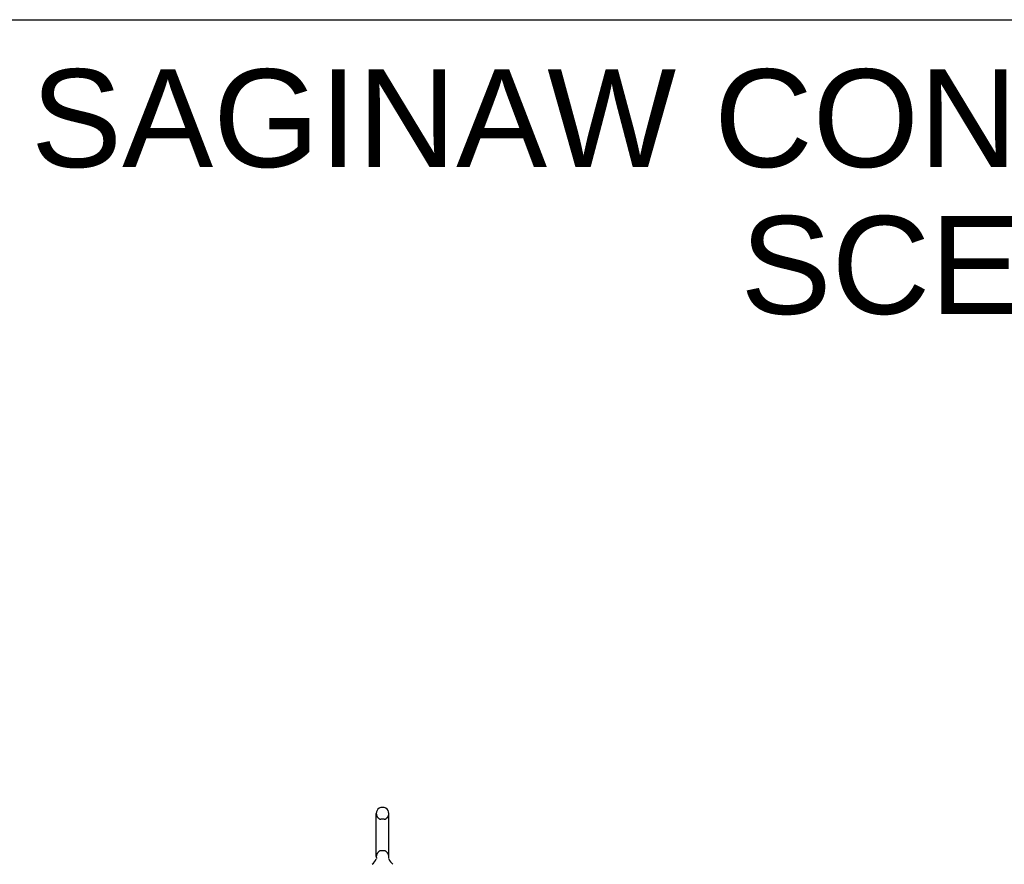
# Model space of a CAD drawing. Header units: inches. Extents: x 0 to 194, y 0 to 126.
# Tile 13 of 15: x 97 to 134, y 93 to 126. Entities that reach past the tile are written whole.
import ezdxf

# ---------------------------------------------------------------- set-up
doc = ezdxf.new("R2010")
doc.units = ezdxf.units.IN
doc.header["$LTSCALE"] = 10.674419
doc.header["$MEASUREMENT"] = 0
doc.linetypes.add('HIDDEN', pattern=[0.2, 0.1, -0.1])
doc.layers.get('0').update_dxf_attribs({"linetype": 'CONTINUOUS'})
doc.layers.add('DEFAULT_2', color=8, linetype='HIDDEN')
doc.layers.add('DIMENSIONS', color=7, linetype='CONTINUOUS')
doc.styles.get("Standard").update_dxf_attribs({"font": 'arial.ttf'})

msp = doc.modelspace()

# ---------------------------------------------------------------- linework, layer by layer
at = {"color": 7, "linetype": 'Continuous'}
for p, q in [((0, 125.581), (194.08, 125.581)), ((110.546, 95.246), (110.418, 95.246)), ((110.24, 93.36), (110.24, 95.023)), ((110.723, 93.36), (110.723, 95.023)), ((110.243, 93.324), (110.244, 93.32)), ((110.244, 93.32), (110.244, 93.316)), ((110.244, 93.316), (110.244, 93.312)), ((110.244, 93.312), (110.245, 93.307)), ((110.719, 93.308), (110.719, 93.312)), ((110.72, 93.316), (110.72, 93.32)), ((110.244, 93.291), (110.243, 93.286)), ((110.245, 93.303), (110.244, 93.299)), ((110.244, 93.299), (110.244, 93.295)), ((110.244, 93.295), (110.244, 93.29)), ((110.245, 93.308), (110.245, 93.303)), ((110.719, 93.303), (110.719, 93.308)), ((110.719, 93.299), (110.719, 93.303)), ((110.72, 93.295), (110.719, 93.299)), ((110.72, 93.29), (110.72, 93.295)), ((110.721, 93.286), (110.72, 93.291))]:
    msp.add_line(p, q, dxfattribs=at)
msp.add_lwpolyline([(110.719, 93.312), (110.72, 93.316), (110.72, 93.32), (110.721, 93.324)], dxfattribs=at)
for centre, radius, start, end in [((110.482, 95.023), 0.241, 123.1848, 180), ((110.418, 95.121), 0.125, 90, 123.1848), ((110.546, 95.121), 0.125, 56.8152, 90), ((110.482, 95.023), 0.241, 0, 56.8152), ((110.482, 93.36), 0.241, 180, 188.65), ((110.482, 93.36), 0.241, 351.35, 360), ((109.781, 93.466), 0.5, 306.7414, 337.1842), ((111.183, 93.466), 0.5, 202.8158, 233.2586)]:
    msp.add_arc(centre, radius, start, end, dxfattribs=at)
at = {"layer": 'DEFAULT_2', "color": 8, "linetype": 'HIDDEN'}
for p, q in [((110.546, 94.801), (110.418, 94.801)), ((110.546, 93.583), (110.418, 93.583))]:
    msp.add_line(p, q, dxfattribs=at)
for centre, radius, start, end in [((110.482, 95.023), 0.241, 180, 236.8152), ((110.482, 95.023), 0.241, 303.1848, 360), ((110.418, 94.926), 0.125, 236.8152, 270), ((110.546, 94.926), 0.125, 270, 303.1848), ((110.482, 93.36), 0.241, 123.1848, 180), ((110.418, 93.458), 0.125, 90, 123.1848), ((110.546, 93.458), 0.125, 56.8152, 90), ((110.482, 93.36), 0.241, 0, 56.8152)]:
    msp.add_arc(centre, radius, start, end, dxfattribs=at)

# ---------------------------------------------------------------- texts
at = {"layer": 'DIMENSIONS', "color": 2, "linetype": 'Continuous', "insert": (144.598, 123.674), "char_height": 3.76744, "width": 95.15242, "attachment_point": 2, "line_spacing_factor": 0.9}
msp.add_mtext('SAGINAW CONTROL & ENGINEERING\\PSCE-604818FSD', dxfattribs=at)

doc.saveas('drawing.dxf')
